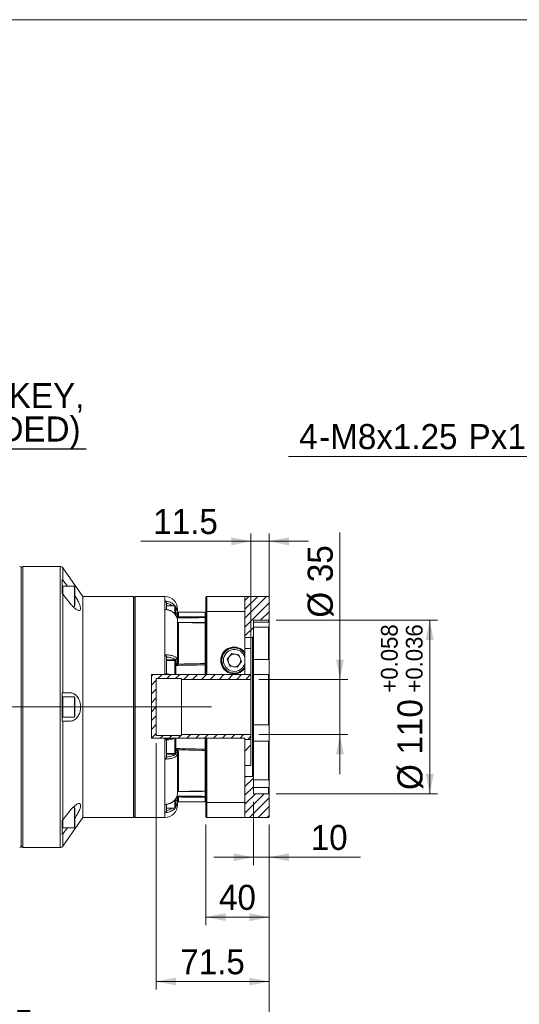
# Model space of a CAD drawing. Header units: millimetres. Extents: x 50 to 1435, y 50 to 1000.
# Tile 3 of 4: x 776 to 1092, y 376 to 1000. Entities that reach past the tile are written whole.
import ezdxf

# ---------------------------------------------------------------- set-up
doc = ezdxf.new("R2010")
doc.units = ezdxf.units.MM
doc.header["$LTSCALE"] = 5
doc.linetypes.add('CENTERX2', pattern=[20.32, 12.7, -2.54, 2.54, -2.54])
doc.styles.add('SLDTEXTSTYLE0', font='ARIAL.TTF', dxfattribs={"width": 0.948})
doc.styles.get("Standard").update_dxf_attribs({"font": 'ARIAL.TTF'})
doc.dimstyles.new('SLDDIMSTYLE0', dxfattribs={"dimtxt": 15.409912, "dimasz": 12.5, "dimexe": 0, "dimexo": 0.0625, "dimgap": 3.852478, "dimtad": 1, "dimdec": 4, "dimrnd": 1e-09, "dimzin": 12, "dimdsep": 46, "dimtxsty": 'SLDTEXTSTYLE0', "dimsah": 1, "dimcen": 0.09, "dimadec": 0, "dimazin": 0, "dimtfac": 1, "dimtdec": 4, "dimtofl": 0, "dimtmove": 0, "dimatfit": 3, "dimfxl": 0, "dimtolj": 1, "dimtzin": 12, "dimarcsym": 0})
doc.dimstyles.new('SLDDIMSTYLE1', dxfattribs={"dimtxt": 15.409912, "dimasz": 12.5, "dimexe": 0, "dimexo": 0.0625, "dimgap": 3.852478, "dimtad": 1, "dimdec": 4, "dimrnd": 1e-09, "dimzin": 12, "dimdsep": 46, "dimtxsty": 'SLDTEXTSTYLE0', "dimsah": 1, "dimcen": 0.09, "dimadec": 0, "dimazin": 0, "dimtol": 1, "dimtp": 0.058, "dimtm": -0.036, "dimtfac": 1, "dimtdec": 3, "dimtofl": 0, "dimtmove": 0, "dimatfit": 3, "dimfxl": 0, "dimtolj": 1, "dimarcsym": 0})
doc.dimstyles.new('SLDDIMSTYLE2', dxfattribs={"dimtxt": 15.409912, "dimasz": 12.5, "dimexe": 0, "dimexo": 0.0625, "dimgap": 3.852478, "dimtad": 1, "dimdec": 4, "dimrnd": 1e-09, "dimzin": 12, "dimdsep": 46, "dimtxsty": 'SLDTEXTSTYLE0', "dimsah": 1, "dimcen": 0.09, "dimadec": 0, "dimazin": 0, "dimtfac": 1, "dimtdec": 4, "dimtofl": 0, "dimtmove": 0, "dimatfit": 3, "dimfxl": 0, "dimtolj": 1, "dimtzin": 12, "dimarcsym": 0})
doc.dimstyles.new('SLDDIMSTYLE5', dxfattribs={"dimtxt": 0, "dimasz": 12.5, "dimexe": 0, "dimexo": 0.0625, "dimgap": 0, "dimtad": 0, "dimtih": 1, "dimtoh": 1, "dimdec": 0, "dimrnd": 1e-09, "dimzin": 0, "dimdsep": 46, "dimtxsty": 'Standard', "dimsah": 1, "dimcen": 0.09, "dimadec": 0, "dimazin": 0, "dimtfac": 12.5, "dimtdec": 0, "dimtofl": 0, "dimtmove": 0, "dimatfit": 3, "dimfxl": 0, "dimtolj": 1, "dimtzin": 0, "dimarcsym": 0})
doc.dimstyles.new('SLDDIMSTYLE7', dxfattribs={"dimtxt": 15.409912, "dimasz": 12.5, "dimexe": 0, "dimexo": 0.0625, "dimgap": 3.852478, "dimtad": 0, "dimtih": 1, "dimtoh": 1, "dimdec": 0, "dimrnd": 1e-09, "dimzin": 12, "dimdsep": 46, "dimtxsty": 'SLDTEXTSTYLE0', "dimsah": 1, "dimcen": 0.09, "dimadec": 0, "dimazin": 0, "dimtfac": 1, "dimtdec": 4, "dimtofl": 0, "dimtmove": 0, "dimatfit": 3, "dimfxl": 0, "dimtolj": 1, "dimtzin": 12, "dimarcsym": 0})

# ---------------------------------------------------------------- blocks, each defined once
blk = doc.blocks.new('*D10')
at = {"color": 7, "linetype": 'Continuous', "lineweight": 0}
for p, q in [((978.44, 582), (978.44, 675.05)), ((927.08, 582), (983.44, 582)), ((978.44, 582), (978.44, 547)), ((927.08, 547), (983.44, 547)), ((978.44, 547), (978.44, 522))]:
    blk.add_line(p, q, dxfattribs=at)
for points in [[(978.44, 582), (980.94, 594.5), (975.94, 594.5)], [(978.44, 547), (975.94, 534.5), (980.94, 534.5)]]:
    blk.add_solid(points, dxfattribs=at)
at = {"color": 7, "linetype": 'Continuous', "lineweight": 0, "char_height": 15.875, "attachment_point": 1, "rotation": 90, "style": 'SLDTEXTSTYLE0'}
for s, insert in [('35', (957.98, 643.61)), ('%%c', (957.98, 621.13))]:
    blk.add_mtext(s, dxfattribs=dict(at, insert=insert))
blk = doc.blocks.new('*D11')
at = {"color": 7, "linetype": 'Continuous', "lineweight": 0}
for p, q in [((938.08, 619.5), (1040.3, 619.5)), ((1035.3, 619.5), (1035.3, 509.5)), ((938.08, 509.5), (1040.3, 509.5))]:
    blk.add_line(p, q, dxfattribs=at)
for points in [[(1035.3, 619.5), (1032.8, 607), (1037.8, 607)], [(1035.3, 509.5), (1037.8, 522), (1032.8, 522)]]:
    blk.add_solid(points, dxfattribs=at)
at = {"color": 7, "linetype": 'Continuous', "lineweight": 0, "attachment_point": 1, "rotation": 90, "style": 'SLDTEXTSTYLE0'}
for s, insert, char_height in [('0.058', (1004.41, 581.81), 10.583), ('0.036', (1020.18, 581.81), 10.583), ('+', (1004.41, 573.59), 10.58), ('+', (1020.18, 573.59), 10.58), ('110', (1014.83, 534.4), 15.875), ('%%c', (1014.83, 511.92), 15.875)]:
    blk.add_mtext(s, dxfattribs=dict(at, insert=insert, char_height=char_height))
blk = doc.blocks.new('*D12')
at = {"color": 7, "linetype": 'Continuous', "lineweight": 0}
for p, q in [((923.58, 504.5), (923.58, 464.31)), ((933.58, 490), (933.58, 464.31)), ((923.58, 469.31), (898.58, 469.31)), ((933.58, 469.31), (923.58, 469.31)), ((933.58, 469.31), (991.36, 469.31))]:
    blk.add_line(p, q, dxfattribs=at)
for points in [[(923.58, 469.31), (911.08, 471.81), (911.08, 466.81)], [(933.58, 469.31), (946.08, 466.81), (946.08, 471.81)]]:
    blk.add_solid(points, dxfattribs=at)
at = {"color": 7, "linetype": 'Continuous', "lineweight": 0, "insert": (959.91, 489.78), "char_height": 15.875, "attachment_point": 1, "style": 'SLDTEXTSTYLE0'}
blk.add_mtext('10', dxfattribs=at)
blk = doc.blocks.new('*D13')
at = {"color": 7, "linetype": 'Continuous', "lineweight": 0}
for p, q in [((893.58, 490), (893.58, 426.36)), ((933.58, 490), (933.58, 426.36)), ((933.58, 431.36), (893.58, 431.36))]:
    blk.add_line(p, q, dxfattribs=at)
for points in [[(893.58, 431.36), (906.08, 428.86), (906.08, 433.86)], [(933.58, 431.36), (921.08, 433.86), (921.08, 428.86)]]:
    blk.add_solid(points, dxfattribs=at)
at = {"color": 7, "linetype": 'Continuous', "lineweight": 0, "insert": (901.83, 451.82), "char_height": 15.875, "attachment_point": 1, "style": 'SLDTEXTSTYLE0'}
blk.add_mtext('40', dxfattribs=at)
blk = doc.blocks.new('*D14')
at = {"color": 7, "linetype": 'Continuous', "lineweight": 0}
for p, q in [((862.08, 541.5), (862.08, 385.56)), ((933.58, 490), (933.58, 385.56)), ((933.58, 390.56), (862.08, 390.56))]:
    blk.add_line(p, q, dxfattribs=at)
for points in [[(862.08, 390.56), (874.58, 388.06), (874.58, 393.06)], [(933.58, 390.56), (921.08, 393.06), (921.08, 388.06)]]:
    blk.add_solid(points, dxfattribs=at)
at = {"color": 7, "linetype": 'Continuous', "lineweight": 0, "insert": (877.26, 411.03), "char_height": 15.875, "attachment_point": 1, "style": 'SLDTEXTSTYLE0'}
blk.add_mtext('71.5', dxfattribs=at)
blk = doc.blocks.new('*D23')
at = {"color": 7, "linetype": 'Continuous', "lineweight": 0}
for p, q in [((582.08, 532), (582.08, 347)), ((933.58, 490), (933.58, 347)), ((582.08, 352), (933.58, 352))]:
    blk.add_line(p, q, dxfattribs=at)
for points in [[(582.08, 352), (594.58, 349.5), (594.58, 354.5)], [(933.58, 352), (921.08, 354.5), (921.08, 349.5)]]:
    blk.add_solid(points, dxfattribs=at)
at = {"color": 7, "linetype": 'Continuous', "lineweight": 0, "insert": (731.38, 372.47), "char_height": 15.875, "attachment_point": 1, "style": 'SLDTEXTSTYLE0'}
blk.add_mtext('351.5', dxfattribs=at)
blk = doc.blocks.new('*D26')
at = {"color": 7, "linetype": 'Continuous', "lineweight": 0}
for p, q in [((922.08, 590), (922.08, 674.49)), ((933.58, 590.39), (933.58, 674.49)), ((922.08, 669.49), (852.25, 669.49)), ((933.58, 669.49), (922.08, 669.49)), ((933.58, 669.49), (958.58, 669.49))]:
    blk.add_line(p, q, dxfattribs=at)
for points in [[(922.08, 669.49), (909.58, 671.99), (909.58, 666.99)], [(933.58, 669.49), (946.08, 666.99), (946.08, 671.99)]]:
    blk.add_solid(points, dxfattribs=at)
at = {"color": 7, "linetype": 'Continuous', "lineweight": 0, "insert": (860.19, 689.95), "char_height": 15.875, "attachment_point": 1, "style": 'SLDTEXTSTYLE0'}
blk.add_mtext('11.5', dxfattribs=at)
blk = doc.blocks.new('SW_NOTE_2')
at = {"color": 0, "linetype": 'Continuous', "lineweight": 0, "char_height": 15.875, "attachment_point": 1, "style": 'SLDTEXTSTYLE0'}
for s, insert in [('16x10x70L', (-168.15, 62.8)), ('(PARALLEL KEY,', (-168.15, 41.63)), ('ROUND-ENDED)', (-168.15, 20.47))]:
    blk.add_mtext(s, dxfattribs=dict(at, insert=insert))
blk = doc.blocks.new('*D38')
at = {"color": 7, "linetype": 'Continuous', "lineweight": 0}
for p, q in [((1199.55, 723.31), (945.92, 723.31)), ((1227.48, 619.05), (1199.55, 723.31))]:
    blk.add_line(p, q, dxfattribs=at)
blk.add_solid([(1227.48, 619.05), (1226.66, 631.78), (1221.83, 630.48)], dxfattribs=at)
at = {"color": 7, "linetype": 'Continuous', "lineweight": 0, "attachment_point": 1, "style": 'SLDTEXTSTYLE0'}
for s, insert, char_height in [('4', (952.54, 743.77), 15.88), ('M8x1.25', (972.27, 743.77), 15.875), ('Px', (1059.88, 743.77), 15.875), ('16', (1084.57, 743.77), 15.875), ('(DEPTH)', (1109.96, 743.77), 15.875), ('-', (965.22, 743.77), 15.88)]:
    blk.add_mtext(s, dxfattribs=dict(at, insert=insert, char_height=char_height))

msp = doc.modelspace()

# ---------------------------------------------------------------- hatches: boundary and pattern name
at = {"linetype": 'Continuous', "lineweight": 0}
h = msp.add_hatch(dxfattribs=at)
h.set_pattern_fill('ANSI31', scale=1.25, style=0)
h.paths.add_polyline_path([(923.083311, 608.504687), (923.583311, 609.004687), (923.583311, 619.504687), (933.083311, 619.504687), (933.583311, 620.004687), (933.583311, 634.004687), (933.083311, 634.504687), (918.25981, 634.504687), (918.25981, 608.504687)], flags=0)
h = msp.add_hatch(dxfattribs=at)
h.set_pattern_fill('ANSI31', scale=1.25, style=0)
h.paths.add_polyline_path([(901.083311, 585.147227), (859.001342, 585.147227), (859.001342, 544.730114), (918.25981, 544.730114), (918.25981, 544.004687), (922.083311, 544.004687), (922.083311, 547.004687), (878.083311, 547.004687), (878.083311, 546.504687), (862.083311, 546.504687), (862.083311, 582.504687), (878.083311, 582.504687), (878.083311, 582.004687), (922.083311, 582.004687), (922.083311, 585.004687), (901.083311, 585.004687)], flags=0)
h = msp.add_hatch(dxfattribs=at)
h.set_pattern_fill('ANSI31', scale=5, style=0)
h.paths.add_polyline_path([(918.25981, 544.004687), (918.25981, 527.504687), (922.083311, 527.504687), (922.083311, 544.004687)], flags=0)
h = msp.add_hatch(dxfattribs=at)
h.set_pattern_fill('ANSI31', scale=1.25, style=0)
h.paths.add_polyline_path([(918.25981, 520.504687), (918.25981, 494.504687), (933.083311, 494.504687), (933.583311, 495.004687), (933.583311, 509.004687), (933.083311, 509.504687), (923.583311, 509.504687), (923.583311, 520.004687), (923.083311, 520.504687)], flags=0)

# ---------------------------------------------------------------- linework, layer by layer
at = {"color": 7, "linetype": 'Continuous', "lineweight": 0}
msp.add_line((50, 1000), (1435, 1000), dxfattribs=at)
at = {"color": 7, "linetype": 'Continuous', "lineweight": 15}
for p, q in [((776.583311, 652.504687), (776.583311, 564.504687)), ((801.238234, 653.504689), (777.583311, 653.504689)), ((815.583311, 634.504687), (802.876537, 652.651843)), ((802.583311, 645.233285), (802.876537, 644.943413)), ((802.583311, 645.233285), (802.583311, 636.233289)), ((802.876537, 644.943413), (805.92408, 641.152744)), ((802.983311, 641.152744), (802.583311, 640.921805)), ((810.352372, 641.152744), (802.983311, 641.152744)), ((802.983311, 641.152744), (802.983311, 635.822717)), ((810.583312, 640.752744), (810.352372, 641.152744)), ((810.352372, 628.152747), (810.352372, 641.152744)), ((810.583312, 640.752744), (810.583312, 628.648129)), ((802.876537, 635.943417), (802.583311, 636.233289)), ((802.876537, 635.943417), (802.876537, 573.504687)), ((807.531999, 630.152744), (802.876537, 635.943417)), ((847.58331, 634.504687), (815.583311, 634.504687)), ((815.583311, 564.504687), (815.583311, 634.504687)), ((848.783312, 634.504687), (848.583312, 634.304684)), ((848.583312, 564.504687), (848.583312, 634.304684)), ((867.583314, 634.504687), (848.783312, 634.504687)), ((848.783312, 634.504687), (848.783312, 564.504687)), ((867.583314, 626.253818), (867.583314, 631.50939)), ((868.583308, 630.263303), (868.583308, 626.276002)), ((894.083308, 634.504687), (893.583314, 634.004686)), ((893.583314, 624.785282), (893.583314, 634.004686)), ((894.083308, 634.504687), (894.083308, 624.971621)), ((918.259808, 634.504687), (894.083308, 634.504687)), ((918.259808, 624.971621), (918.259808, 634.504687)), ((918.259808, 634.504687), (933.083305, 634.504687)), ((933.583313, 634.004686), (933.083305, 634.504687)), ((933.583313, 620.004688), (933.583313, 634.004686)), ((809.340484, 628.152747), (810.352372, 628.152747)), ((810.352372, 628.152747), (810.583312, 628.552746)), ((810.583312, 628.648129), (810.583312, 628.552746)), ((867.583314, 597.559888), (867.583314, 626.253818)), ((873.916642, 628.632974), (868.583308, 628.632974)), ((874.583313, 627.966311), (873.916642, 628.632974)), ((873.916642, 628.632974), (873.916642, 623.355314)), ((874.583313, 627.966311), (874.583313, 622.39749)), ((875.583308, 626.504686), (875.583308, 623.94118)), ((875.583308, 623.94118), (875.583308, 622.339197)), ((893.083313, 624.504686), (876.083309, 624.504686)), ((894.083308, 624.971621), (893.583314, 624.785282)), ((893.583314, 585.147227), (893.583314, 624.785282)), ((918.259808, 624.971621), (894.083308, 624.971621)), ((894.083308, 624.971621), (894.083308, 585.147227)), ((918.259808, 599.001061), (918.259808, 624.971621)), ((875.583308, 619.008676), (875.583308, 594.056592)), ((893.083313, 592.026605), (893.083313, 617.8202)), ((933.083305, 619.504687), (923.583308, 619.504687)), ((923.583308, 619.504687), (923.583308, 609.004688)), ((923.583308, 618.320965), (933.083305, 618.320965)), ((933.083305, 619.504687), (933.583313, 620.004688)), ((933.083305, 618.320965), (933.083305, 619.504687)), ((933.583313, 618.769463), (933.083305, 618.320965)), ((933.583313, 620.004688), (933.583313, 618.769463)), ((933.583313, 618.769463), (933.583313, 615.63455)), ((876.083309, 617.516354), (876.083309, 592.607413)), ((933.083305, 615.09813), (923.583308, 615.09813)), ((933.083305, 615.09813), (933.583313, 615.63455)), ((933.083305, 594.533328), (933.083305, 615.09813)), ((933.583313, 615.63455), (933.583313, 594.642083)), ((923.083314, 608.504687), (918.259808, 608.504687)), ((923.083314, 608.504687), (923.583308, 609.004688)), ((923.083314, 520.504687), (923.083314, 608.504687)), ((923.583308, 609.004688), (923.583308, 520.004686)), ((906.898642, 600.629472), (907.098645, 600.629472)), ((908.718811, 601.474271), (908.518815, 601.474271)), ((918.259808, 601.474271), (922.083312, 601.474271)), ((918.259808, 599.001061), (918.259808, 598.092933)), ((922.083312, 601.474271), (922.083312, 585.004688)), ((867.583314, 585.147227), (867.583314, 597.559888)), ((868.583308, 596.22461), (868.583308, 585.49369)), ((868.583308, 594.308734), (874.189453, 594.398761)), ((873.916642, 593.996426), (868.583308, 593.996426)), ((874.583313, 593.32976), (873.916642, 593.996426)), ((873.916642, 593.996426), (873.916642, 585.147227)), ((874.189453, 594.398761), (874.196173, 594.399317)), ((874.583313, 593.32976), (874.583313, 585.147227)), ((874.600762, 590.856297), (874.600762, 593.31852)), ((875.583308, 594.056592), (875.583308, 592.841603)), ((909.923331, 598.314885), (907.020578, 594.722199)), ((907.020578, 594.722199), (908.68056, 590.412002)), ((914.48606, 597.597372), (909.923331, 598.314885)), ((913.243295, 589.694491), (916.146049, 593.287176)), ((916.146049, 593.287176), (914.48606, 597.597372)), ((918.259808, 595.874306), (918.259808, 598.411996)), ((918.259808, 592.13507), (918.259808, 595.874306)), ((923.583308, 594.533328), (933.083305, 594.533328)), ((933.583313, 594.642083), (933.083305, 594.533328)), ((933.583313, 594.642083), (933.583313, 585.39483)), ((893.100762, 585.147227), (893.100762, 591.209706)), ((908.68056, 590.412002), (913.243295, 589.694491)), ((918.259808, 589.91644), (918.259808, 589.008313)), ((918.259808, 585.147227), (918.259808, 589.008313)), ((867.583314, 585.147227), (859.00134, 585.147227)), ((859.00134, 585.147227), (859.00134, 544.730114)), ((862.08331, 582.504686), (878.083313, 582.504686)), ((862.08331, 546.504688), (862.08331, 582.504686)), ((868.583308, 585.49369), (868.583308, 585.147227)), ((871.360698, 585.147227), (873.916642, 585.147227)), ((873.916642, 585.147227), (874.583313, 585.147227)), ((878.083313, 582.504686), (878.083313, 582.004687)), ((878.083313, 582.004687), (922.083312, 582.004687)), ((878.083313, 582.004687), (878.083313, 547.004687)), ((894.083308, 585.147227), (893.583314, 585.147227)), ((894.083308, 585.147227), (918.259808, 585.147227)), ((901.083314, 585.147227), (901.083314, 585.004688)), ((901.083314, 585.004688), (922.083312, 585.004688)), ((922.083312, 585.004688), (922.083312, 582.004687)), ((922.083312, 582.004687), (922.083312, 547.004687)), ((933.083305, 585.02673), (923.583308, 585.02673)), ((933.083305, 585.02673), (933.583313, 585.39483)), ((933.083305, 553.155321), (933.083305, 585.02673)), ((933.583313, 585.39483), (933.583313, 552.860624)), ((802.583311, 573.504687), (802.583311, 555.504687)), ((802.983311, 571.004687), (802.583311, 570.773747)), ((802.876537, 573.504687), (807.531999, 573.504687)), ((810.352372, 571.004687), (802.983311, 571.004687)), ((802.983311, 571.004687), (802.983311, 568.695457)), ((802.983311, 568.695457), (802.983311, 558.004687)), ((810.583312, 570.604687), (810.352372, 571.004687)), ((810.352372, 558.004687), (810.352372, 571.004687)), ((810.583312, 570.604687), (810.583312, 558.404687)), ((776.583311, 564.504687), (776.583311, 476.504688)), ((815.583311, 494.504687), (815.583311, 564.504687)), ((848.583312, 494.70469), (848.583312, 564.504687)), ((848.783312, 564.504687), (848.783312, 494.504687)), ((802.583311, 558.235627), (802.983311, 558.004687)), ((802.876537, 555.504687), (802.876537, 493.065957)), ((802.983311, 558.004687), (810.352372, 558.004687)), ((810.352372, 558.004687), (810.583312, 558.404687)), ((923.583308, 553.155321), (933.083305, 553.155321)), ((933.583313, 552.860624), (933.083305, 553.155321)), ((933.583313, 552.860624), (933.583313, 542.917949)), ((859.00134, 544.730114), (867.583314, 544.730114)), ((878.083313, 546.504688), (862.08331, 546.504688)), ((867.583314, 544.247099), (867.583314, 544.730114)), ((867.583314, 531.534326), (867.583314, 544.247099)), ((868.555026, 543.590367), (868.581885, 543.592196)), ((868.581885, 543.592196), (868.58193, 543.5922)), ((868.583308, 543.604818), (868.583308, 532.867868)), ((873.916642, 544.730114), (873.735869, 544.730114)), ((874.1643, 544.730114), (873.916642, 544.730114)), ((873.916642, 544.730114), (873.916642, 535.012948)), ((874.583313, 544.346281), (874.181891, 544.747703)), ((874.583313, 544.346281), (874.583313, 543.939669)), ((874.583313, 543.939669), (874.583313, 535.679614)), ((878.083313, 547.004687), (878.083313, 546.504688)), ((922.083312, 547.004687), (878.083313, 547.004687)), ((893.100762, 537.799668), (893.100762, 544.730114)), ((893.583314, 504.224092), (893.583314, 544.730114)), ((893.583314, 544.730114), (894.083308, 544.730114)), ((894.083308, 544.730114), (894.083308, 504.037753)), ((918.259808, 544.730114), (894.083308, 544.730114)), ((918.259808, 504.037753), (918.259808, 544.730114)), ((918.259808, 544.004686), (922.083312, 544.004686)), ((922.083312, 547.004687), (922.083312, 544.004686)), ((922.083312, 544.004686), (922.083312, 527.504687)), ((933.083305, 542.933794), (923.583308, 542.933794)), ((933.083305, 518.425618), (933.083305, 542.933794)), ((933.083305, 542.933794), (933.583313, 542.917949)), ((933.583313, 542.917949), (933.583313, 517.900102)), ((874.600762, 535.690854), (874.600762, 538.153077)), ((893.083313, 511.189174), (893.083313, 536.982769)), ((867.583314, 502.800931), (867.583314, 531.534326)), ((868.583308, 535.012948), (873.916642, 535.012948)), ((868.583308, 534.70064), (874.189043, 534.61024)), ((873.916642, 535.012948), (874.583313, 535.679614)), ((875.583308, 536.167771), (875.583308, 534.952782)), ((875.583308, 534.952782), (875.583308, 510.000699)), ((876.083309, 536.401961), (876.083309, 511.49302)), ((922.083312, 527.504687), (918.259808, 527.504687)), ((918.259808, 520.504687), (923.083314, 520.504687)), ((923.583308, 520.004686), (923.083314, 520.504687)), ((923.583308, 520.004686), (923.583308, 509.504687)), ((923.583308, 518.425618), (933.083305, 518.425618)), ((933.583313, 517.900102), (933.083305, 518.425618)), ((933.583313, 517.900102), (933.583313, 513.086286)), ((933.083305, 513.476797), (923.583308, 513.476797)), ((933.083305, 509.504687), (933.083305, 513.476797)), ((933.083305, 513.476797), (933.583313, 513.086286)), ((933.583313, 513.086286), (933.583313, 509.004686)), ((873.916642, 505.690214), (873.916642, 500.3764)), ((874.583313, 506.857124), (874.583313, 501.043063)), ((875.583308, 506.670177), (875.583308, 505.068194)), ((923.583308, 509.504687), (933.083305, 509.504687)), ((933.583313, 509.004686), (933.083305, 509.504687)), ((933.583313, 495.004688), (933.583313, 509.004686)), ((810.352372, 500.856627), (809.374574, 500.856627)), ((810.583312, 500.456628), (810.352372, 500.856627)), ((810.352372, 487.856631), (810.352372, 500.856627)), ((810.583312, 500.456628), (810.583312, 488.25663)), ((867.583314, 497.527894), (867.583314, 502.800931)), ((868.583308, 502.720237), (868.583308, 498.774465)), ((868.583308, 500.3764), (873.916642, 500.3764)), ((873.916642, 500.3764), (874.583313, 501.043063)), ((875.583308, 505.068194), (875.583308, 502.504688)), ((876.083309, 504.504688), (893.083313, 504.504688)), ((893.583314, 495.004688), (893.583314, 504.224092)), ((894.083308, 504.037753), (893.583314, 504.224092)), ((918.259808, 504.037753), (894.083308, 504.037753)), ((894.083308, 504.037753), (894.083308, 494.504687)), ((918.259808, 494.504687), (918.259808, 504.037753)), ((802.583311, 492.776085), (802.876537, 493.065957)), ((802.876537, 493.065957), (807.531999, 498.85663)), ((802.876537, 476.357531), (815.583311, 494.504687)), ((802.983311, 493.187275), (802.983311, 487.856631)), ((815.583311, 494.504687), (847.58331, 494.504687)), ((848.583312, 494.70469), (848.783312, 494.504687)), ((848.783312, 494.504687), (867.583314, 494.504687)), ((894.083308, 494.504687), (893.583314, 495.004688)), ((918.259808, 494.504687), (894.083308, 494.504687)), ((933.083305, 494.504687), (918.259808, 494.504687)), ((933.083305, 494.504687), (933.583313, 495.004688)), ((802.583311, 492.776085), (802.583311, 483.776089)), ((802.583311, 488.087569), (802.983311, 487.856631)), ((805.92408, 487.856631), (802.876537, 484.065961)), ((802.983311, 487.856631), (810.352372, 487.856631)), ((810.352372, 487.856631), (810.583312, 488.25663)), ((802.876537, 484.065961), (802.583311, 483.776089)), ((777.583311, 475.504686), (801.238234, 475.504686))]:
    msp.add_line(p, q, dxfattribs=at)
at = {"color": 8, "linetype": 'Continuous', "lineweight": 15}
for p, q in [((777.583311, 564.504687), (777.583311, 653.504689)), ((801.238234, 475.504686), (801.238234, 653.504689)), ((802.876537, 652.651843), (802.876537, 644.943413)), ((847.58331, 564.504687), (847.58331, 634.504687)), ((867.583314, 631.50939), (867.583314, 634.504687)), ((874.583313, 627.505917), (875.117475, 626.565397)), ((874.600762, 622.358896), (874.600762, 623.896227)), ((876.083309, 624.504686), (876.083309, 621.861223)), ((893.083313, 621.665385), (893.083313, 624.504686)), ((875.440756, 618.083243), (875.759089, 618.011903)), ((893.100762, 617.931456), (893.100762, 621.119492)), ((777.583311, 475.504686), (777.583311, 564.504687)), ((847.58331, 494.504687), (847.58331, 564.504687)), ((874.600762, 505.113148), (874.600762, 506.669149)), ((875.759089, 510.997471), (875.509457, 510.930967)), ((876.083309, 507.148151), (876.083309, 504.504688)), ((893.083313, 504.504688), (893.083313, 507.343989)), ((893.100762, 507.889882), (893.100762, 511.077918)), ((875.112774, 502.431736), (874.583313, 501.559187)), ((867.583314, 494.504687), (867.583314, 497.527894)), ((802.876537, 484.065961), (802.876537, 476.357531))]:
    msp.add_line(p, q, dxfattribs=at)
at = {"color": 7, "linetype": 'CENTERX2', "lineweight": 0, "ltscale": 5}
msp.add_line((579.583311, 564.504687), (937.670738, 564.504687), dxfattribs=at)
at = {"color": 7, "linetype": 'Continuous', "lineweight": 15, "flags": 128}
for points in [[(876.083309, 592.607413), (875.985766, 592.611913), (875.89197, 592.62524), (875.805529, 592.646882), (875.729756, 592.676007), (875.667574, 592.711494), (875.621373, 592.751982), (875.592919, 592.795914), (875.583308, 592.841603)], [(876.083309, 536.401961), (875.985766, 536.397461), (875.89197, 536.384134), (875.805529, 536.362492), (875.729756, 536.333368), (875.667574, 536.29788), (875.621373, 536.257392), (875.592919, 536.21346), (875.583308, 536.167771)]]:
    msp.add_lwpolyline(points, dxfattribs=at)
at = {"color": 7, "linetype": 'Continuous', "lineweight": 15}
for centre, radius, start, end in [((775.583311, 652.504687), 1, 0, 90), ((777.583311, 652.504687), 1, 90, 180), ((801.238234, 651.504687), 2, 35, 90), ((847.583311, 633.504687), 1, 0, 90), ((867.583311, 626.504687), 8, 0, 90), ((874.843074, 629.360262), 5.469406, 267.460781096, 277.778319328), ((876.083311, 625.004687), 0.5, 180, 270), ((893.083311, 623.504687), 1, 60, 90), ((875.901514, 622.071026), 0.553591, 195.151290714, 255.091572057), ((875.649154, 618.291541), 0.300901, 200.422545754, 231.957702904), ((876.072547, 622.350474), 0.489369, 181.32048653, 271.260107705), ((876.055893, 617.989164), 0.473604, 183.758639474, 273.318537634), ((893.08456, 620.627097), 1.038288, 61.290931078, 90.068779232), ((881.031679, 621.006934), 12.069609, 0.534335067, 3.127294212), ((893.086184, 616.722741), 1.097463, 63.064863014, 90.149872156), ((893.083311, 616.931609), 1, 60, 89.385572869), ((893.096159, 618.913023), 2.206474, 77.244894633, 89.880471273), ((911.383311, 594.004687), 8.5, 36.00166639, 323.99833361), ((911.383311, 594.004687), 8, 30.732516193, 329.267483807), ((911.583311, 594.004687), 8, 90.716215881, 269.283784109), ((911.583311, 594.004687), 6.933333, 15.643821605, 344.356178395), ((874.701766, 594.207095), 0.894297, 263.515065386, 350.311435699), ((911.583311, 594.004687), 4, 141.063141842, 201.063141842), ((911.583311, 594.004687), 4, 81.063141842, 141.063141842), ((911.583311, 594.004687), 4, 21.063141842, 81.063141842), ((911.583311, 594.004687), 4, 321.063141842, 21.063141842), ((876.256227, 592.560669), 1.03575, 210.865590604, 241.31603082), ((893.094021, 590.048954), 1.97768, 75.675825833, 90.310210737), ((804.962512, 589.735675), 88.150575, 0.958129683, 1.489217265), ((893.09677, 593.702346), 2.492643, 270.091760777, 281.255933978), ((911.583311, 594.004687), 4, 201.063141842, 261.063141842), ((911.583311, 594.004687), 4, 261.063141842, 321.063141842), ((876.256227, 536.448706), 1.03575, 118.68396918, 149.134409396), ((804.962512, 539.273699), 88.150575, 358.510782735, 359.041870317), ((893.094021, 538.96042), 1.97768, 269.689789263, 284.324174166), ((893.09677, 535.307028), 2.492643, 78.744066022, 89.908239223), ((874.01797, 533.528877), 1.094811, 359.782159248, 81.010244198), ((874.701766, 534.802279), 0.894297, 9.688564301, 96.484934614), ((875.901514, 506.938349), 0.553591, 104.908427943, 164.848709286), ((876.055893, 511.02021), 0.473604, 86.681462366, 176.241360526), ((876.072547, 506.6589), 0.489369, 88.739892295, 178.67951347), ((893.086184, 512.286633), 1.097463, 269.850127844, 296.935136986), ((881.031679, 508.00244), 12.069609, 356.872705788, 359.465664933), ((893.08456, 508.382277), 1.038288, 269.931220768, 298.709068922), ((893.083311, 512.077765), 1, 270.614427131, 300), ((893.096159, 510.096351), 2.206474, 270.119528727, 282.755105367), ((867.583311, 502.504687), 8, 270, 0), ((874.843074, 499.649112), 5.469406, 82.221680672, 92.539218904), ((876.083311, 504.004687), 0.5, 90, 180), ((893.083311, 505.504687), 1, 270, 300), ((847.583311, 495.504687), 1, 270, 0), ((775.583311, 476.504687), 1, 270, 0), ((777.583311, 476.504687), 1, 180, 270), ((801.238234, 477.504687), 2, 270, 325)]:
    msp.add_arc(centre, radius, start, end, dxfattribs=at)
at = {"color": 8, "linetype": 'Continuous', "lineweight": 15}
for centre, radius, start, end in [((875.649213, 618.361615), 0.366566, 259.642400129, 287.442230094), ((893.50412, 617.835903), 0.421099, 166.871138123, 182.13712709), ((875.649213, 510.647759), 0.366566, 72.557769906, 100.357599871), ((893.582648, 511.181292), 0.499398, 179.095594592, 191.957280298), ((874.313931, 502.175353), 0.838976, 17.793670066, 71.271513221)]:
    msp.add_arc(centre, radius, start, end, dxfattribs=at)
at = {"color": 7, "linetype": 'Continuous', "lineweight": 15}
for points, knots in [([(807.531999, 630.152744), (807.882494, 629.731155), (808.671802, 628.781742), (809.896716, 627.552769), (811.375693, 626.329904), (812.796591, 625.58336), (813.881487, 625.660223), (814.285702, 626.575828), (814.043482, 628.143823), (813.314512, 630.087073), (812.153834, 632.403071), (811.128092, 634.039709), (810.583312, 634.908941)], [0, 0, 0, 0, 0.06979472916, 0.15717681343, 0.24450428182, 0.37805753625, 0.48604901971, 0.59466914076, 0.68881196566, 0.78067267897, 0.8835134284, 1, 1, 1, 1]), ([(867.583314, 631.50939), (867.584965, 631.508944), (867.677165, 631.484062), (867.899042, 631.394328), (868.203102, 631.163623), (868.431013, 630.849831), (868.559145, 630.546243), (868.575238, 630.357805), (868.583308, 630.263303)], [0, 0, 0, 0, 0.00359231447, 0.20054864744, 0.48163771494, 0.69815016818, 0.84862280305, 1, 1, 1, 1]), ([(868.071364, 626.334228), (868.001756, 626.341414), (867.849706, 626.357112), (867.677199, 626.294661), (867.584965, 626.254536), (867.583314, 626.253818)], [0, 0, 0, 0, 0.4533193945, 0.9902124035, 1, 1, 1, 1]), ([(875.112774, 621.309128), (874.724488, 622.067443), (873.9477, 623.584494), (871.83258, 625.25458), (869.920992, 625.975641), (868.47995, 626.21775), (867.917576, 626.240372), (867.583314, 626.253818)], [0, 0, 0, 0, 0.2761199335, 0.5523935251, 0.8277754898, 0.8976334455, 1, 1, 1, 1]), ([(875.089215, 621.366896), (874.914257, 621.77355), (874.540821, 622.641527), (873.631352, 623.806059), (872.472161, 624.837395), (871.11228, 625.627803), (869.628196, 626.172133), (868.587439, 626.290573), (868.073711, 626.349036)], [0, 0, 0, 0, 0.14999607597, 0.32015758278, 0.49053245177, 0.66215395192, 0.83323583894, 1, 1, 1, 1]), ([(875.117475, 626.565397), (875.117765, 626.559003), (875.119084, 626.529976), (875.099111, 626.451485), (874.999874, 626.317278), (874.814799, 626.163429), (874.651628, 626.076637), (874.583313, 626.040299)], [0, 0, 0, 0, 0.0448796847, 0.2037236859, 0.496453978, 0.7891787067, 1, 1, 1, 1]), ([(875.117475, 626.565397), (875.197919, 626.336815), (875.48538, 625.519995), (875.542309, 624.602163), (875.583308, 623.94118)], [0, 0, 0, 0, 0.2798437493, 1, 1, 1, 1]), ([(875.583308, 619.008676), (875.545299, 619.51922), (875.49026, 620.258533), (875.201978, 621.06086), (875.112774, 621.309128)], [0, 0, 0, 0, 0.6905655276, 1, 1, 1, 1]), ([(875.367166, 621.926334), (875.446905, 622.018804), (875.565537, 622.156376), (875.57892, 622.294059), (875.583308, 622.339197)], [0, 0, 0, 0, 0.67215590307, 1, 1, 1, 1]), ([(893.094042, 617.931612), (892.644258, 617.936416), (886.807238, 617.998756), (880.970387, 618.063312), (875.583308, 618.122895)], [0, 0, 0, 0, 0.0770572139, 1, 1, 1, 1]), ([(876.083309, 621.861223), (876.076889, 621.824028), (876.057488, 621.711619), (875.87871, 621.606443), (875.759089, 621.536069)], [0, 0, 0, 0, 0.3308926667, 1, 1, 1, 1]), ([(875.759089, 621.536069), (879.543663, 621.564934), (885.318354, 621.608979), (891.093157, 621.650928), (893.083313, 621.665385)], [0, 0, 0, 0, 0.6553724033, 1, 1, 1, 1]), ([(875.759089, 618.011903), (875.823421, 617.962568), (876.017459, 617.813762), (876.056926, 617.635509), (876.083309, 617.516354)], [0, 0, 0, 0, 0.3315418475, 1, 1, 1, 1]), ([(893.083313, 617.8202), (890.329836, 617.850317), (884.555037, 617.91348), (878.780351, 617.978097), (875.759089, 618.011903)], [0, 0, 0, 0, 0.4768092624, 1, 1, 1, 1]), ([(867.583314, 597.559888), (867.584965, 597.558537), (867.67716, 597.483083), (867.899047, 597.287207), (868.203102, 596.962948), (868.431011, 596.643342), (868.559146, 596.393684), (868.575238, 596.281081), (868.583308, 596.22461)], [0, 0, 0, 0, 0.0035924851, 0.2005475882, 0.48163781, 0.6981518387, 0.8486227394, 1, 1, 1, 1]), ([(867.583314, 597.559888), (867.917523, 597.559427), (868.614341, 597.558467), (870.182815, 597.450127), (872.173934, 597.101735), (874.097215, 596.386334), (874.794614, 595.766473), (875.117475, 595.479507)], [0, 0, 0, 0, 0.1022384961, 0.2131640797, 0.4878327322, 0.76289169, 1, 1, 1, 1]), ([(874.196173, 594.399317), (873.913057, 594.6457), (873.303023, 595.176584), (871.617132, 595.784079), (869.910634, 596.083726), (868.86014, 596.143395), (868.583308, 596.159119)], [0, 0, 0, 0, 0.2688203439, 0.579230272, 0.8891166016, 1, 1, 1, 1]), ([(874.600762, 593.31852), (874.564078, 593.630565), (874.512737, 594.067281), (874.261247, 594.325147), (874.189453, 594.398761)], [0, 0, 0, 0, 0.7145231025, 1, 1, 1, 1]), ([(875.117475, 595.479507), (875.117767, 595.463725), (875.119091, 595.392084), (875.098951, 595.214408), (875.00099, 594.950682), (874.791691, 594.683448), (874.513302, 594.480221), (874.301884, 594.426285), (874.196173, 594.399317)], [0, 0, 0, 0, 0.0326487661, 0.1482046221, 0.3611608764, 0.5741111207, 0.7870527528, 1, 1, 1, 1]), ([(875.117475, 595.479507), (875.197919, 595.37945), (875.48538, 595.021903), (875.542309, 594.460726), (875.583308, 594.056592)], [0, 0, 0, 0, 0.2798437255, 1, 1, 1, 1]), ([(875.367166, 592.029302), (875.446905, 592.205941), (875.565536, 592.468735), (875.57892, 592.749542), (875.583308, 592.841603)], [0, 0, 0, 0, 0.6721567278, 1, 1, 1, 1]), ([(874.600762, 590.856297), (874.602158, 590.858253), (874.778449, 591.105268), (875.049148, 591.491845), (875.287114, 591.894011), (875.367166, 592.029302)], [0, 0, 0, 0, 0.0052675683, 0.6653670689, 1, 1, 1, 1]), ([(875.759089, 591.652025), (875.63857, 591.552161), (875.402932, 591.356907), (875.006222, 591.096804), (874.739333, 590.936076), (874.60298, 590.857574), (874.600762, 590.856297)], [0, 0, 0, 0, 0.3395168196, 0.6638213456, 0.9945319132, 1, 1, 1, 1]), ([(893.100762, 591.209706), (889.370043, 591.139402), (883.203336, 591.023193), (877.036715, 590.903556), (874.600762, 590.856297)], [0, 0, 0, 0, 0.6049776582, 1, 1, 1, 1]), ([(876.083309, 592.607413), (876.076889, 592.495994), (876.057488, 592.159273), (875.87871, 591.855369), (875.759089, 591.652025)], [0, 0, 0, 0, 0.3308926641, 1, 1, 1, 1]), ([(875.759089, 591.652025), (879.543663, 591.735148), (885.318354, 591.861982), (891.093157, 591.984412), (893.083313, 592.026605)], [0, 0, 0, 0, 0.6553724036, 1, 1, 1, 1]), ([(918.259808, 589.59738), (918.259808, 589.636505), (918.259808, 590.441127), (918.259808, 591.309204), (918.259808, 592.13507)], [0, 0, 0, 0, 0.0486246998, 1, 1, 1, 1]), ([(867.934258, 585.147227), (867.904855, 585.147227), (867.792329, 585.147227), (867.672115, 585.147227), (867.583314, 585.147227)], [0, 0, 0, 0, 0.26130802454, 1, 1, 1, 1]), ([(868.583308, 585.49369), (868.575248, 585.508534), (868.559174, 585.538133), (868.430781, 585.488946), (868.223585, 585.365639), (868.031927, 585.220957), (867.934258, 585.147227)], [0, 0, 0, 0, 0.2037767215, 0.4063407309, 0.6974706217, 1, 1, 1, 1]), ([(871.185692, 585.147227), (871.181492, 585.147227), (871.169488, 585.147227), (871.035961, 585.147227), (870.632389, 585.147227), (869.64544, 585.147227), (868.643985, 585.147227), (867.984896, 585.147227), (867.934258, 585.147227)], [0, 0, 0, 0, 0.02881735, 0.0823728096, 0.2029465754, 0.4777696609, 0.9598773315, 1, 1, 1, 1]), ([(871.185573, 585.146616), (870.711051, 585.244603), (869.870988, 585.418073), (868.952948, 585.483416), (868.553476, 585.511849)], [0, 0, 0, 0, 0.5648642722, 1, 1, 1, 1]), ([(874.877022, 585.147227), (876.405804, 585.147227), (881.96376, 585.147227), (888.038376, 585.147227), (892.584199, 585.147227), (893.100762, 585.147227)], [0, 0, 0, 0, 0.2516717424, 0.9149638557, 1, 1, 1, 1]), ([(893.583314, 585.147227), (893.506423, 585.147227), (893.35829, 585.147227), (893.184395, 585.147227), (893.100762, 585.147227)], [0, 0, 0, 0, 0.5190658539, 1, 1, 1, 1]), ([(802.583311, 573.504687), (802.678662, 573.504687), (802.783421, 573.504687), (802.868864, 573.504687), (802.876537, 573.504687)], [0, 0, 0, 0, 0.9101931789, 1, 1, 1, 1]), ([(807.531999, 555.504687), (807.882493, 555.529203), (808.671801, 555.584411), (809.896719, 556.078462), (811.375688, 557.121877), (812.796604, 558.87734), (813.881451, 561.446914), (814.28583, 564.16512), (814.043079, 566.768457), (813.316054, 569.047369), (812.122369, 571.074003), (810.492915, 572.640437), (808.880287, 573.407602), (807.882444, 573.479453), (807.531999, 573.504687)], [0, 0, 0, 0, 0.0579080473, 0.1304080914, 0.2028630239, 0.3136708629, 0.4032704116, 0.4933914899, 0.57150087, 0.6477169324, 0.7330429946, 0.8351148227, 0.9420919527, 1, 1, 1, 1]), ([(802.876537, 555.504687), (802.818244, 555.504687), (802.728745, 555.504687), (802.62091, 555.504687), (802.583311, 555.504687)], [0, 0, 0, 0, 0.6513298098, 1, 1, 1, 1]), ([(807.531999, 555.504687), (807.264687, 555.504687), (805.713303, 555.504687), (804.161202, 555.504687), (802.876537, 555.504687)], [0, 0, 0, 0, 0.172305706, 1, 1, 1, 1]), ([(867.583314, 544.247099), (867.917212, 544.256633), (868.613379, 544.276511), (870.0621, 544.397398), (871.076742, 544.595501), (871.766204, 544.730114)], [0, 0, 0, 0, 0.228031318, 0.4754382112, 1, 1, 1, 1]), ([(867.583314, 544.730114), (867.909392, 544.730114), (869.094752, 544.730114), (870.540871, 544.730114), (871.523089, 544.730114), (871.766204, 544.730114)], [0, 0, 0, 0, 0.2221234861, 0.8074635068, 1, 1, 1, 1]), ([(867.583314, 544.247099), (867.584965, 544.245633), (867.677165, 544.163808), (867.899042, 543.976523), (868.203102, 543.748667), (868.431013, 543.610465), (868.559145, 543.560988), (868.575238, 543.590179), (868.583308, 543.604818)], [0, 0, 0, 0, 0.00359231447, 0.20054864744, 0.48163771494, 0.69815016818, 0.84862280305, 1, 1, 1, 1]), ([(868.58193, 543.5922), (868.853291, 543.607588), (869.644099, 543.652434), (870.891764, 543.85367), (872.240641, 544.194211), (873.137134, 544.489261), (873.506051, 544.707448), (873.555245, 544.736542)], [0, 0, 0, 0, 0.1409935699, 0.4108878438, 0.6810298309, 0.9574664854, 1, 1, 1, 1]), ([(871.766204, 544.730114), (872.25858, 544.730114), (872.902025, 544.730114), (873.39557, 544.730114), (873.572929, 544.730114), (873.561521, 544.730114), (873.558895, 544.730114)], [0, 0, 0, 0, 0.5856841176, 0.7653808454, 0.9459980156, 1, 1, 1, 1]), ([(893.100762, 544.730114), (892.591105, 544.730114), (888.052426, 544.730114), (881.85679, 544.730114), (876.171187, 544.730114), (874.514298, 544.730114)], [0, 0, 0, 0, 0.0822598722, 0.7325536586, 1, 1, 1, 1]), ([(893.100762, 544.730114), (893.156297, 544.730114), (893.226387, 544.730114), (893.395271, 544.730114), (893.501836, 544.730114), (893.583225, 544.730114), (893.583314, 544.730114)], [0, 0, 0, 0, 0.3126889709, 0.3946422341, 0.9993350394, 1, 1, 1, 1]), ([(874.600762, 538.153077), (878.013951, 538.086973), (884.180577, 537.967542), (890.347288, 537.851487), (893.100762, 537.799668)], [0, 0, 0, 0, 0.5534938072, 1, 1, 1, 1]), ([(875.367166, 536.980072), (875.260599, 537.157951), (875.019557, 537.560293), (874.750583, 537.943152), (874.602158, 538.151121), (874.600762, 538.153077)], [0, 0, 0, 0, 0.43977845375, 0.99473211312, 1, 1, 1, 1]), ([(874.600762, 538.153077), (874.60298, 538.1518), (874.827633, 538.022444), (875.240075, 537.776935), (875.598567, 537.48712), (875.759089, 537.357349)], [0, 0, 0, 0, 0.0054755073, 0.554679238, 1, 1, 1, 1]), ([(875.583308, 536.167771), (875.565545, 536.356279), (875.538924, 536.638801), (875.410051, 536.894863), (875.367166, 536.980072)], [0, 0, 0, 0, 0.66723228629, 1, 1, 1, 1]), ([(875.759089, 537.357349), (875.823421, 537.260373), (876.017459, 536.967872), (876.056926, 536.62869), (876.083309, 536.401961)], [0, 0, 0, 0, 0.3315418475, 1, 1, 1, 1]), ([(893.083313, 536.982769), (890.329836, 537.041226), (884.555037, 537.163825), (878.780351, 537.290877), (875.759089, 537.357349)], [0, 0, 0, 0, 0.4768092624, 1, 1, 1, 1]), ([(875.112774, 533.524715), (874.724488, 533.20597), (873.9477, 532.568303), (871.83258, 531.88959), (869.920992, 531.613716), (868.47995, 531.534605), (867.917576, 531.53443), (867.583314, 531.534326)], [0, 0, 0, 0, 0.2761199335, 0.5523935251, 0.8277754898, 0.8976334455, 1, 1, 1, 1]), ([(868.583308, 532.867868), (868.575237, 532.811529), (868.559141, 532.699185), (868.430934, 532.450014), (868.203033, 532.131011), (867.899021, 531.807079), (867.67721, 531.611243), (867.584965, 531.535679), (867.583314, 531.534326)], [0, 0, 0, 0, 0.15146576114, 0.30203274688, 0.518423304, 0.7992786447, 0.99640634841, 1, 1, 1, 1]), ([(868.583308, 532.940518), (868.744462, 532.948196), (869.681651, 532.992842), (871.318824, 533.226295), (873.170027, 533.798759), (873.849387, 534.339759), (874.189043, 534.61024)], [0, 0, 0, 0, 0.0645959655, 0.375658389, 0.6878516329, 1, 1, 1, 1]), ([(874.189043, 534.61024), (874.267096, 534.691222), (874.51741, 534.950928), (874.566784, 535.389226), (874.600762, 535.690854)], [0, 0, 0, 0, 0.3118205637, 1, 1, 1, 1]), ([(875.583308, 534.952782), (875.545299, 534.562215), (875.49026, 533.996638), (875.201978, 533.636236), (875.112774, 533.524715)], [0, 0, 0, 0, 0.6905655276, 1, 1, 1, 1]), ([(867.583314, 502.800931), (867.917523, 502.814615), (868.614341, 502.843146), (870.182815, 503.143998), (872.173934, 503.99542), (874.097215, 505.660167), (874.794614, 507.062977), (875.117475, 507.712409)], [0, 0, 0, 0, 0.1022384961, 0.2131640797, 0.4878327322, 0.76289169, 1, 1, 1, 1]), ([(868.075961, 502.717316), (868.533151, 502.761191), (869.521378, 502.856026), (870.964301, 503.354479), (872.343885, 504.113829), (873.541855, 505.118996), (874.477029, 506.329075), (875.012682, 507.262198), (875.153147, 507.788893), (875.165345, 507.834632)], [0, 0, 0, 0, 0.144942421, 0.3132959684, 0.4808422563, 0.6484677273, 0.8168112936, 0.9840916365, 1, 1, 1, 1]), ([(875.117475, 507.712409), (875.197919, 507.935616), (875.48538, 508.733227), (875.542309, 509.470062), (875.583308, 510.000699)], [0, 0, 0, 0, 0.2798437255, 1, 1, 1, 1]), ([(875.583308, 506.670177), (875.565545, 506.763451), (875.538925, 506.903243), (875.410051, 507.038148), (875.367166, 507.08304)], [0, 0, 0, 0, 0.667233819, 1, 1, 1, 1]), ([(875.583308, 510.887117), (876.41838, 510.896393), (882.255191, 510.96123), (888.0922, 511.023472), (893.094109, 511.076808)], [0, 0, 0, 0, 0.1430699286, 1, 1, 1, 1]), ([(876.083309, 511.49302), (876.076889, 511.434204), (876.057488, 511.256455), (875.87871, 511.101292), (875.759089, 510.997471)], [0, 0, 0, 0, 0.3308926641, 1, 1, 1, 1]), ([(875.759089, 510.997471), (879.543663, 511.03977), (885.318354, 511.104313), (891.093157, 511.167424), (893.083313, 511.189174)], [0, 0, 0, 0, 0.6553724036, 1, 1, 1, 1]), ([(893.083313, 507.343989), (890.329836, 507.36403), (884.555037, 507.40606), (878.780351, 507.450208), (875.759089, 507.473305)], [0, 0, 0, 0, 0.4768092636, 1, 1, 1, 1]), ([(875.759089, 507.473305), (875.823421, 507.439618), (876.01746, 507.338011), (876.056927, 507.224217), (876.083309, 507.148151)], [0, 0, 0, 0, 0.33154125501, 1, 1, 1, 1]), ([(810.583312, 494.113636), (810.769616, 494.396631), (811.598506, 495.655711), (812.792696, 497.801936), (813.882415, 500.290593), (814.285609, 502.094085), (814.043134, 503.129525), (813.316038, 503.464035), (812.122374, 503.131374), (810.492915, 502.0252), (808.880287, 500.4767), (807.882444, 499.277716), (807.531999, 498.85663)], [0, 0, 0, 0, 0.0387409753, 0.1723630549, 0.2804100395, 0.3890861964, 0.4832774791, 0.5751855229, 0.6780793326, 0.8011667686, 0.9301693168, 1, 1, 1, 1]), ([(867.583314, 502.800931), (867.584965, 502.80021), (867.677149, 502.759967), (867.851199, 502.696982), (868.004578, 502.712619), (868.075618, 502.719861)], [0, 0, 0, 0, 0.0096969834, 0.5413262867, 1, 1, 1, 1]), ([(875.583308, 505.068194), (875.5453, 504.431012), (875.490261, 503.508317), (875.201978, 502.686144), (875.112774, 502.431736)], [0, 0, 0, 0, 0.6905664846, 1, 1, 1, 1]), ([(868.583308, 498.774465), (868.575237, 498.679969), (868.559143, 498.491538), (868.43093, 498.187951), (868.203038, 497.874188), (867.89902, 497.643288), (867.677209, 497.553375), (867.584965, 497.528342), (867.583314, 497.527894)], [0, 0, 0, 0, 0.1514654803, 0.3020295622, 0.5184239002, 0.7992782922, 0.9964063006, 1, 1, 1, 1])]:
    msp.add_open_spline(points, degree=3, knots=knots, dxfattribs=at)
at = {"color": 8, "linetype": 'Continuous', "lineweight": 15}
for points, knots in [([(867.583314, 631.50939), (867.917741, 631.499532), (868.61501, 631.478978), (870.178041, 631.186035), (872.163553, 630.396646), (873.331852, 629.185562), (873.895356, 628.601421)], [0, 0, 0, 0, 0.1374635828, 0.286607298, 0.655909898, 1, 1, 1, 1]), ([(872.033806, 628.632974), (871.876734, 628.783749), (871.172879, 629.459387), (869.902545, 629.90507), (868.858453, 630.081912), (868.583308, 630.128514)], [0, 0, 0, 0, 0.17462023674, 0.7824916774, 1, 1, 1, 1]), ([(875.011334, 621.529423), (875.049118, 621.57695), (875.17548, 621.735892), (875.288172, 621.847852), (875.367166, 621.926334)], [0, 0, 0, 0, 0.2990187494, 1, 1, 1, 1]), ([(875.759089, 621.536069), (875.639096, 621.494037), (875.439014, 621.42395), (875.213338, 621.319939), (875.123003, 621.278305)], [0, 0, 0, 0, 0.5997172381, 1, 1, 1, 1]), ([(893.100762, 621.119492), (889.370042, 621.100248), (883.405382, 621.06948), (877.440805, 621.037575), (875.206897, 621.025626)], [0, 0, 0, 0, 0.6254707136, 1, 1, 1, 1]), ([(875.367166, 507.08304), (875.262217, 507.188335), (875.148633, 507.302295), (875.023292, 507.459398), (875.013763, 507.471342)], [0, 0, 0, 0, 0.9239704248, 1, 1, 1, 1]), ([(875.135937, 507.727672), (875.180024, 507.705954), (875.403837, 507.5957), (875.600868, 507.527817), (875.759089, 507.473305)], [0, 0, 0, 0, 0.1969780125, 1, 1, 1, 1]), ([(875.208603, 507.983752), (878.419179, 507.966614), (884.383193, 507.934779), (890.347288, 507.904063), (893.100762, 507.889882)], [0, 0, 0, 0, 0.5383248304, 1, 1, 1, 1]), ([(873.865598, 500.3764), (873.840533, 500.33427), (873.380271, 499.560675), (871.787404, 498.51523), (869.923568, 497.779043), (868.479489, 497.553891), (867.917405, 497.537586), (867.583314, 497.527894)], [0, 0, 0, 0, 0.0215092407, 0.3949565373, 0.7671989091, 0.8616280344, 1, 1, 1, 1]), ([(868.583308, 498.926651), (868.743929, 498.950911), (869.678021, 499.091996), (870.936583, 499.473028), (871.734897, 500.175481), (871.963234, 500.3764)], [0, 0, 0, 0, 0.1291215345, 0.7509076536, 1, 1, 1, 1])]:
    msp.add_open_spline(points, degree=3, knots=knots, dxfattribs=at)

# ---------------------------------------------------------------- block references
at = {"color": 7, "linetype": 'Continuous', "lineweight": 0}
msp.add_blockref('SW_NOTE_2', (817.641992, 728.117262), dxfattribs=at)

# ---------------------------------------------------------------- dimensions: what is measured, and where the dimension line sits
dim = msp.add_diameter_dim_2p(p1=(1228.517371, 615.190372), p2=(1227.48212, 619.054082), text='<>-M8x1.25Px16(DEPTH)\\P', dimstyle='SLDDIMSTYLE7', override={"dimpost": '<>'}, dxfattribs=at)
dim.commit()
dim.dimension.update_dxf_attribs({"geometry": '*D38', "text_midpoint": (1070.857609, 735.138379), "dimtype": 163})
for base, p1, p2, dimstyle, picture, middle in [((922.083311, 669.485789), (933.583311, 585.394829), (922.083311, 585.004687), 'SLDDIMSTYLE0', '*D26', (880.765223, 669.485789)), ((862.083311, 390.562705), (933.583311, 495.004687), (862.083311, 546.504687), 'SLDDIMSTYLE2', '*D14', (897.833311, 390.562705)), ((933.583311, 352.004687), (582.083311, 537.004687), (933.583311, 495.004687), 'SLDDIMSTYLE2', '*D23', (757.833311, 352.004687)), ((923.583311, 469.311873), (933.583311, 495.004687), (923.583311, 509.504687), 'SLDDIMSTYLE0', '*D12', (971.664456, 469.311873)), ((893.583311, 431.359412), (933.583311, 495.004687), (893.583311, 495.004687), 'SLDDIMSTYLE2', '*D13', (913.583311, 431.359412))]:
    dim = msp.add_linear_dim(base=base, p1=p1, p2=p2, dimstyle=dimstyle, dxfattribs=at)
    dim.commit()
    dim.dimension.update_dxf_attribs({"geometry": picture, "text_midpoint": middle, "dimtype": 160})
for base, p1, p2, dimstyle, picture, middle in [((978.439896, 547.004687), (922.083311, 582.004687), (922.083311, 547.004687), 'SLDDIMSTYLE0', '*D10', (978.439896, 644.125657)), ((1035.297809, 509.504687), (933.083311, 619.504687), (933.083311, 509.504687), 'SLDDIMSTYLE1', '*D11', (1035.297809, 564.504687))]:
    dim = msp.add_linear_dim(base=base, p1=p1, p2=p2, angle=90, text='%%c<>', dimstyle=dimstyle, dxfattribs=at)
    dim.commit()
    dim.dimension.update_dxf_attribs({"geometry": picture, "text_midpoint": middle, "dimtype": 160})

# ---------------------------------------------------------------- leaders
msp.add_leader([(628.860837, 572.504687), (646.987537, 728.117262), (817.641992, 728.117262)], dimstyle='SLDDIMSTYLE5', dxfattribs=at)

doc.saveas('drawing.dxf')
